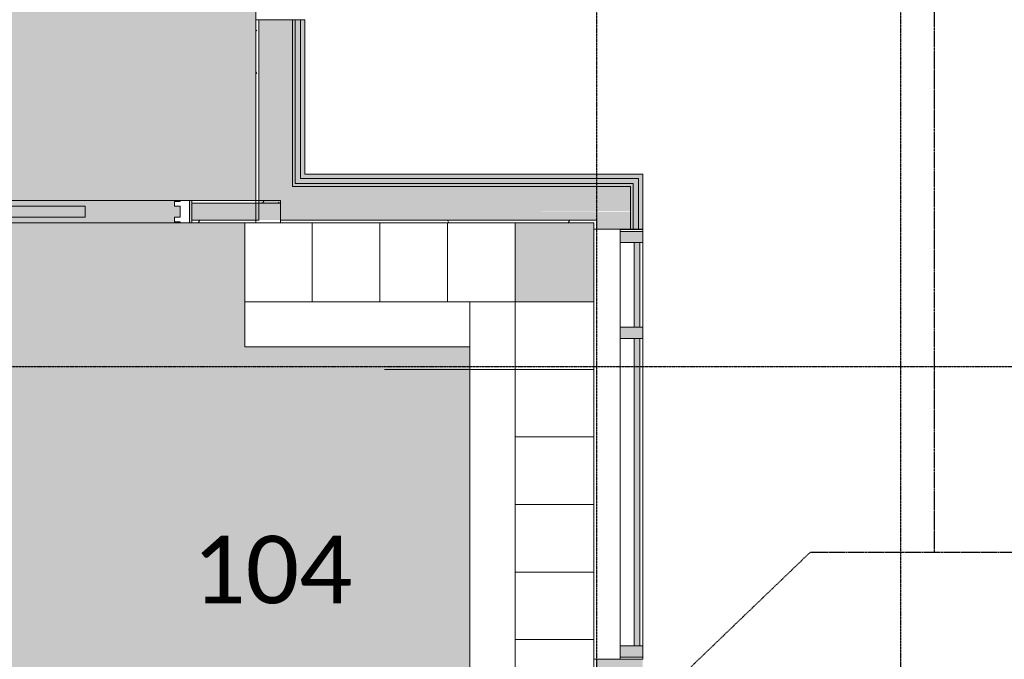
# Model space of a CAD drawing. Header units: millimetres. Extents: x -66110 to 16285, y -16697 to 38719.
# Tile 14 of 35: x -16361 to -11991, y 5850 to 8690. Entities that reach past the tile are written whole.
import ezdxf

# ---------------------------------------------------------------- set-up
doc = ezdxf.new("R2010")
doc.units = ezdxf.units.MM
for name, pattern in [('Dash 1mm', [2, 1, -1]), ('Grid Line', [5, 2, -1, 1, -1]), ('Overhead', [3.96875, 2.38125, -1.5875])]:
    doc.linetypes.add(name, pattern=pattern)
for name, color, linetype, lineweight in [('Curtain Panels', 7, 'Continuous', 9), ('Curtain Wall Mullions', 7, 'Continuous', 18), ('Doors', 7, 'Dash 1mm', 9), ('IfcAnnotation', 7, 'Continuous', 9), ('IfcCurtainWall', 7, 'Continuous', 9), ('IfcGrid', 7, 'Continuous', 9), ('IfcWall', 7, 'Continuous', 9), ('Not Exported', 7, 'Continuous', 9)]:
    doc.layers.add(name, color=color, linetype=linetype, lineweight=lineweight)
doc.layers.add('IfcFurniture', color=9, linetype='Continuous', lineweight=9, true_color=0x808080)
doc.styles.add('Calibri', font='calibri.ttf', dxfattribs={"height": 300})
pattern_1 = [(0, (0, 0), (812.8, 203.2), [67.056, -542.544, 67.056, -542.544, -3251.2]), (0, (0, 0), (812.8, 203.2), [-1219.2, 67.056, -1152.144, 67.056, -542.544, -1422.4]), (0, (0, 0), (812.8, 203.2), [-3048, 67.056, -339.344, 67.056, -948.944]), (120, (304.8, 101.6), (-582.3764, 602.3054), [67.056, -542.544, 67.056, -542.544, -3251.2]), (120, (304.8, 101.6), (-582.3764, 602.3054), [-1219.2, 67.056, -1152.144, 67.056, -542.544, -1422.4]), (120, (304.8, 101.6), (-582.3764, 602.3054), [-3048, 67.056, -339.344, 67.056, -948.944]), (240, (406.4, 508), (-230.4236, -805.5054), [67.056, -542.544, 67.056, -542.544, -3251.2]), (240, (406.4, 508), (-230.4236, -805.5054), [-1219.2, 67.056, -1152.144, 67.056, -542.544, -1422.4]), (240, (406.4, 508), (-230.4236, -805.5054), [-3048, 67.056, -339.344, 67.056, -948.944])]

# ---------------------------------------------------------------- blocks, each defined once
blk = doc.blocks.new('Skyvedør_enkel_innfelt - 10x21M-1583592-plan 01 eksist_ 200')
at = {"layer": 'Doors', "linetype": 'Continuous'}
for p, q in [((-462.5, 50), (-420.5, 50)), ((-462.5, -50), (-462.5, 50)), ((-462.5, 50), (-420.5, 50)), ((-462.5, -50), (-462.5, 50)), ((-420.5, 50), (-420.5, 45)), ((-420.5, 50), (-420.5, 45)), ((-420.5, 45), (-395.5, 45)), ((-420.5, 45), (-395.5, 45)), ((-395.5, 45), (-395.5, 25)), ((-395.5, 45), (-395.5, 25)), ((395.5, 45), (420.5, 45)), ((395.5, 25), (395.5, 45)), ((420.5, 50), (462.5, 50)), ((420.5, 45), (420.5, 50)), ((462.5, 50), (462.5, 25)), ((-420.5, 25), (-420.5, -25)), ((-395.5, 25), (-420.5, 25)), ((0, 25), (0, -25)), ((925, 25), (0, 25)), ((462.5, 25), (395.5, 25)), ((512.5, 10), (512.5, -25)), ((512.5, 10), (512.5, -25)), ((925, -25), (925, 25)), ((-420.5, -25), (-395.5, -25)), ((-395.5, -25), (-395.5, -45)), ((-395.5, -25), (-395.5, -45)), ((0, -25), (925, -25)), ((395.5, -25), (462.5, -25)), ((395.5, -45), (395.5, -25)), ((462.5, -25), (462.5, -50)), ((-420.5, -50), (-462.5, -50)), ((-420.5, -50), (-462.5, -50)), ((-420.5, -45), (-420.5, -50)), ((-395.5, -45), (-420.5, -45)), ((-420.5, -45), (-420.5, -50)), ((-395.5, -45), (-420.5, -45)), ((420.5, -45), (395.5, -45)), ((420.5, -50), (420.5, -45)), ((462.5, -50), (420.5, -50))]:
    blk.add_line(p, q, dxfattribs=at)
at = {"layer": 'Doors', "linetype": 'Continuous', "lineweight": 18}
for p, q in [((1437.5, 50), (512.5, 50)), ((1387.5, -50), (1387.5, 50)), ((1427.5, -50), (1427.5, 50)), ((1437.5, -50), (1437.5, 50)), ((512.5, -50), (1437.5, -50))]:
    blk.add_line(p, q, dxfattribs=at)
blk = doc.blocks.new('_furniture_boks instance - _furniture_boks instance-1749332-plan 01 eksist_ 200')
at = {"layer": 'IfcFurniture'}
for p, q in [((-150, 175), (-150, -175)), ((150, -175), (150, 175)), ((-150, -175), (150, -175))]:
    blk.add_line(p, q, dxfattribs=at)
blk = doc.blocks.new('_furniture_boks instance - _furniture_boks instance-V4-plan 01 eksist_ 200')
at = {"layer": 'IfcFurniture'}
for p, q in [((150, 175), (-150, 175)), ((-150, 175), (-150, -175)), ((150, -175), (150, 175)), ((-150, -175), (150, -175))]:
    blk.add_line(p, q, dxfattribs=at)
blk = doc.blocks.new('_furniture_boks instance - _furniture_boks instance-1894818-plan 01 eksist_ 200')
at = {"layer": 'IfcFurniture'}
for p, q in [((1500, 100), (-1500, 100)), ((-1500, 100), (-1500, -100)), ((1500, -100), (1500, 100))]:
    blk.add_line(p, q, dxfattribs=at)
blk = doc.blocks.new('_furniture_boks instance - _furniture_boks instance-1749334-plan 01 eksist_ 200')
at = {"layer": 'IfcFurniture'}
for p, q in [((500, 100), (-500, 100)), ((-500, 100), (-500, -100)), ((500, -100), (500, 100))]:
    blk.add_line(p, q, dxfattribs=at)
blk = doc.blocks.new('System Panel - Gf100-V24-plan 01 eksist_ 200')
at = {"layer": 'IfcCurtainWall', "true_color": 0x80ffff}
blk.add_hatch(color=131, dxfattribs=at).paths.add_polyline_path([(-682.5, -37.5), (682.5, -37.5), (682.5, -12.5), (-682.5, -12.5)])
at = {"layer": 'Curtain Panels'}
for p, q in [((-682.5, -12.5), (682.5, -12.5)), ((-682.5, -37.5), (-682.5, -12.5)), ((682.5, -37.5), (-682.5, -37.5)), ((682.5, -37.5), (682.5, -12.5))]:
    blk.add_line(p, q, dxfattribs=at)
blk = doc.blocks.new('Rectangular Mullion - 50x100 høyre-1673522-plan 01 eksist_ 200')
at = {"layer": 'IfcCurtainWall'}
for p, q in [((-20410, 32604.091763), (-21775, 32604.091763)), ((-20351, 32604.091763), (-20360, 32604.091763)), ((-21775, 32504.091763), (-20410, 32504.091763)), ((-20360, 32504.091763), (-20351, 32504.091763))]:
    blk.add_line(p, q, dxfattribs=at)
blk = doc.blocks.new('Rectangular Mullion - 50x100 venstre-V25-plan 01 eksist_ 200')
at = {"layer": 'IfcCurtainWall', "lineweight": 18, "true_color": 0xa62f11}
h = blk.add_hatch(color=24, dxfattribs=at)
h.paths.add_polyline_path([(-60, -50), (-60, 50), (-10, 50), (-10, -50)])
h.paths.add_polyline_path([(-1, 50), (0, 50), (-1, -50)])
at = {"layer": 'Curtain Wall Mullions'}
for p, q in [((-60, 50), (-60, -50)), ((-60, 50), (-10, 50)), ((-10, -50), (-10, 50)), ((0, 50), (-1, 50)), ((-1, 50), (-1, -50)), ((0, -50), (0, 50)), ((-60, -50), (-10, -50)), ((0, -50), (-1, -50))]:
    blk.add_line(p, q, dxfattribs=at)
blk = doc.blocks.new('Rectangular Mullion - 50x100 høyre-V26-plan 01 eksist_ 200')
at = {"layer": 'IfcCurtainWall', "true_color": 0xa62f11}
blk.add_hatch(color=24, dxfattribs=at).paths.add_polyline_path([(-10, 50), (-60, 50), (-60, -50), (-10, -50)])
at = {"layer": 'Curtain Wall Mullions'}
for p, q in [((-60, 50), (-60, -50)), ((-60, 50), (-10, 50)), ((-10, -50), (-10, 50)), ((0, 50), (-1, 50)), ((-1, 50), (-1, -50)), ((0, -50), (0, 50)), ((-60, -50), (-10, -50)), ((0, -50), (-1, -50))]:
    blk.add_line(p, q, dxfattribs=at)
blk = doc.blocks.new('System Panel - Gf100-V27-plan 01 eksist_ 200')
at = {"layer": 'IfcCurtainWall', "true_color": 0x80ffff}
blk.add_hatch(color=131, dxfattribs=at).paths.add_polyline_path([(-187.5, -37.5), (187.5, -37.5), (187.5, -12.5), (-187.5, -12.5)])
at = {"layer": 'Curtain Panels'}
for p, q in [((-187.5, -12.5), (187.5, -12.5)), ((-187.5, -37.5), (-187.5, -12.5)), ((187.5, -37.5), (-187.5, -37.5)), ((187.5, -37.5), (187.5, -12.5))]:
    blk.add_line(p, q, dxfattribs=at)
blk = doc.blocks.new('Rectangular Mullion - 50x100 høyre-1673524-plan 01 eksist_ 200')
at = {"layer": 'IfcCurtainWall'}
for p, q in [((-22250, 32604.091763), (-22259, 32604.091763)), ((-21825, 32604.091763), (-22200, 32604.091763)), ((-22259, 32504.091763), (-22250, 32504.091763)), ((-22200, 32504.091763), (-21825, 32504.091763))]:
    blk.add_line(p, q, dxfattribs=at)
blk = doc.blocks.new('Rectangular Mullion - 50x100-V28-plan 01 eksist_ 200')
at = {"layer": 'IfcCurtainWall', "lineweight": 18, "true_color": 0xa62f11}
blk.add_hatch(color=24, dxfattribs=at).paths.add_polyline_path([(25, -50), (-25, -50), (-25, 50), (25, 50)])
at = {"layer": 'Curtain Wall Mullions'}
for p, q in [((25, 50), (-25, 50)), ((-25, 50), (-25, -50)), ((25, 50), (25, -50)), ((-25, -50), (25, -50))]:
    blk.add_line(p, q, dxfattribs=at)
blk = doc.blocks.new('_furniture_boks instance - _furniture_boks instance-1900763-plan 01 eksist_ 200')
at = {"layer": 'IfcFurniture'}
for p, q in [((150, 100), (-150, 100)), ((-150, 100), (-150, -100))]:
    blk.add_line(p, q, dxfattribs=at)

msp = doc.modelspace()

# ---------------------------------------------------------------- hatches: boundary and pattern name
at = {"layer": 'IfcWall', "true_color": 0x787878}
h = msp.add_hatch(dxfattribs=at)
h.set_pattern_fill('FP_1', color=8, style=0, pattern_type=2)
h.set_pattern_definition(pattern_1)
h.paths.add_polyline_path([(-15300, 7787.5), (-15300, 8690), (-15312.5, 8690), (-15312.5, 7787.5)])
h.paths.add_polyline_path([(-15312.5, 10600), (-15300, 10600), (-15300, 10850), (-15312.5, 10850)])
h.paths.add_polyline_path([(-15300, 12060), (-15300, 12300), (-15312.5, 12300), (-15312.5, 12060)])
at = {"layer": 'IfcWall', "true_color": 0xffffcd}
h = msp.add_hatch(color=7, dxfattribs=at)
h.paths.add_polyline_path([(-15150, 7800), (-15150, 8690), (-15300, 8690), (-15300, 7800)])
h.paths.add_polyline_path([(-15150, 10600), (-15150, 10850), (-15300, 10850), (-15300, 10600)])
h.paths.add_polyline_path([(-15300, 12060), (-15150, 12060), (-15150, 12150), (-15300, 12150), (-15300, 12096)])
at = {"layer": 'IfcWall', "true_color": 0x787878}
h = msp.add_hatch(color=8, dxfattribs=at)
h.paths.add_polyline_path([(-15150, 7950), (-15138, 7950), (-15138, 8690), (-15150, 8690), (-15150, 7962)])
h.paths.add_polyline_path([(-15150, 10600), (-15138, 10600), (-15138, 10850), (-15150, 10850)])
h.paths.add_polyline_path([(-15138, 12060), (-15138, 12138), (-15150, 12138), (-15150, 12060)])
at = {"layer": 'IfcWall', "true_color": 0xf0f0f0}
h = msp.add_hatch(color=7, dxfattribs=at)
h.paths.add_polyline_path([(-15138, 7962), (-15115, 7962), (-15115, 8690), (-15138, 8690), (-15138, 7985)])
h.paths.add_polyline_path([(-15115, 10600), (-15115, 10850), (-15138, 10850), (-15138, 10600)])
h.paths.add_polyline_path([(-15115, 12060), (-15115, 12115), (-15138, 12115), (-15138, 12060)])
at = {"layer": 'IfcWall', "true_color": 0xa62f11}
h = msp.add_hatch(color=24, dxfattribs=at)
h.paths.add_polyline_path([(-15115, 7985), (-15096, 7985), (-15096, 8690), (-15115, 8690), (-15115, 8004)])
h.paths.add_polyline_path([(-15115, 10600), (-15096, 10600), (-15096, 10850), (-15115, 10850)])
h.paths.add_polyline_path([(-15096, 12060), (-15096, 12096), (-15115, 12096), (-15115, 12060)])
msp.add_hatch(color=24, dxfattribs=at).paths.add_polyline_path([(-15096, 7985), (-13596, 7985), (-13596, 8004), (-15096, 8004)])
at = {"layer": 'IfcWall', "true_color": 0x787878}
msp.add_hatch(color=8, dxfattribs=at).paths.add_polyline_path([(-15096, 7950), (-13638, 7950), (-13638, 7962), (-15138, 7962), (-15138, 7950), (-15115, 7950)])
at = {"layer": 'IfcWall', "true_color": 0xf0f0f0}
msp.add_hatch(color=7, dxfattribs=at).paths.add_polyline_path([(-15115, 7962), (-13615, 7962), (-13615, 7985), (-15115, 7985)])
h = msp.add_hatch(color=7, dxfattribs=at)
h.paths.add_polyline_path([(-13638, 3565), (-13615, 3565), (-13615, 3721.2), (-13638, 3721.2), (-13638, 3588)])
h.paths.add_polyline_path([(-13615, 7838.3), (-13615, 7962), (-13638, 7962), (-13638, 7838.3)])
at = {"layer": 'IfcWall', "true_color": 0xa62f11}
h = msp.add_hatch(color=24, dxfattribs=at)
h.paths.add_polyline_path([(-13596, 3546), (-13596, 3721.2), (-13615, 3721.2), (-13615, 3546)])
h.paths.add_polyline_path([(-13596, 7838.3), (-13596, 7985), (-13615, 7985), (-13615, 7838.3)])
at = {"layer": 'IfcWall', "true_color": 0xffffcd}
for points in [[(-15096, 7800), (-14050.4, 7800), (-14050.4, 7838.3), (-13650, 7840.7), (-13650, 7950), (-15150, 7950), (-15150, 7800), (-15138, 7800)], [(-13650, 7800), (-13650, 7838.3), (-14050.4, 7838.3), (-14050.4, 7800), (-13800, 7800)]]:
    msp.add_hatch(color=7, dxfattribs=at).paths.add_polyline_path(points)
at = {"layer": 'IfcWall', "true_color": 0x787878}
h = msp.add_hatch(color=8, dxfattribs=at)
h.paths.add_polyline_path([(-13647.7, 3588), (-13638, 3588), (-13638, 3721.2), (-13650, 3721.2), (-13650, 3588)])
h.paths.add_polyline_path([(-13638, 7838.3), (-13638, 7950), (-13650, 7950), (-13650, 7838.3)])
at = {"layer": 'IfcWall', "true_color": 0xffffcd}
h = msp.add_hatch(color=7, dxfattribs=at)
h.paths.add_polyline_path([(-24800, 7800), (-24760, 7800), (-24760, 7875), (-24812.5, 7875), (-24812.5, 7800)])
h.paths.add_polyline_path([(-20312.5, 7800), (-19842.5, 7800), (-19842.5, 7875), (-20857.5, 7875), (-20857.5, 7800), (-20387.5, 7800)])
h.paths.add_polyline_path([(-15300, 7800), (-15204.3, 7800), (-15204.3, 7875), (-15597.5, 7875), (-15597.5, 7800)])
h.paths.add_polyline_path([(-23700, 7800), (-21802.5, 7800), (-21802.5, 7875), (-23750, 7875), (-23750, 7800)])
h.paths.add_polyline_path([(-17188.1, 7800), (-16542.5, 7800), (-16542.5, 7875), (-18897.5, 7875), (-18897.5, 7800)])
at = {"layer": 'IfcWall', "true_color": 0x787878}
h = msp.add_hatch(dxfattribs=at)
h.set_pattern_fill('FP_1', color=8, style=0, pattern_type=2)
h.set_pattern_definition(pattern_1)
h.paths.add_polyline_path([(-20857.5, 7875), (-19842.5, 7875), (-19842.5, 7887.5), (-20857.5, 7887.5)])
h.paths.add_polyline_path([(-23750, 7875), (-21802.5, 7875), (-21802.5, 7887.5), (-23750, 7887.5)])
h.paths.add_polyline_path([(-24760, 7875), (-24760, 7887.5), (-24800, 7887.5), (-24800, 7875)])
h.paths.add_polyline_path([(-18897.5, 7875), (-16542.5, 7875), (-16542.5, 7887.5), (-18897.5, 7887.5)])
h.paths.add_polyline_path([(-15256.9, 7875), (-15204.3, 7875), (-15204.3, 7887.5), (-15597.5, 7887.5), (-15597.5, 7875)])
h = msp.add_hatch(color=8, dxfattribs=at)
h.paths.add_polyline_path([(-13638, 3721.2), (-13638, 3790), (-13650, 3790), (-13650, 3721.2), (-13647.7, 3721.2)])
h.paths.add_polyline_path([(-13650, 5700), (-13638, 5700), (-13638, 5850), (-13650, 5850)])
h.paths.add_polyline_path([(-13650, 7760), (-13638, 7760), (-13638, 7838.3), (-13650, 7838.3), (-13650, 7787.5)])
at = {"layer": 'IfcWall', "true_color": 0xf0f0f0}
h = msp.add_hatch(color=7, dxfattribs=at)
h.paths.add_polyline_path([(-13615, 3721.2), (-13615, 3790), (-13638, 3790), (-13638, 3721.2)])
h.paths.add_polyline_path([(-13638, 5700), (-13615, 5700), (-13615, 5850), (-13638, 5850)])
h.paths.add_polyline_path([(-13638, 7760), (-13615, 7760), (-13615, 7838.3), (-13638, 7838.3), (-13638, 7787.5)])
at = {"layer": 'IfcWall', "true_color": 0xa62f11}
h = msp.add_hatch(color=24, dxfattribs=at)
h.paths.add_polyline_path([(-13596, 3721.2), (-13596, 3790), (-13615, 3790), (-13615, 3721.2)])
h.paths.add_polyline_path([(-13615, 5700), (-13596, 5700), (-13596, 5850), (-13615, 5850)])
h.paths.add_polyline_path([(-13596, 7760), (-13596, 7838.3), (-13615, 7838.3), (-13615, 7760)])
at = {"layer": 'IfcWall', "true_color": 0x787878}
h = msp.add_hatch(dxfattribs=at)
h.set_pattern_fill('FP_1', color=8, style=0, pattern_type=2)
h.set_pattern_definition(pattern_1)
h.paths.add_polyline_path([(-15597.5, 7787.5), (-15204.3, 7787.5), (-15204.3, 7800), (-15597.5, 7800)])
h.paths.add_polyline_path([(-23750, 7787.5), (-23687.5, 7787.5), (-23687.5, 7800), (-23750, 7800)])
h.paths.add_polyline_path([(-24887.5, 7787.5), (-24760, 7787.5), (-24760, 7800), (-24887.5, 7800)])
h.paths.add_polyline_path([(-23612.5, 7787.5), (-21802.5, 7787.5), (-21802.5, 7800), (-23612.5, 7800)])
h.paths.add_polyline_path([(-19842.5, 7787.5), (-19842.5, 7800), (-20312.5, 7800), (-20312.5, 7787.5), (-20300, 7787.5)])
h.paths.add_polyline_path([(-18897.5, 7787.5), (-17087.5, 7787.5), (-17087.5, 7800), (-18897.5, 7800)])
h.paths.add_polyline_path([(-20857.5, 7787.5), (-20387.5, 7787.5), (-20387.5, 7800), (-20857.5, 7800)])
h.paths.add_polyline_path([(-17012.5, 7787.5), (-16542.5, 7787.5), (-16542.5, 7800), (-17012.5, 7800)])
h = msp.add_hatch(dxfattribs=at)
h.set_pattern_fill('FP_1', color=8, style=0, pattern_type=2)
h.set_pattern_definition(pattern_1)
h.paths.add_polyline_path([(-14762.5, 7787.5), (-14050.4, 7787.5), (-14050.4, 7800), (-15300, 7800), (-15300, 7787.5), (-15062.5, 7787.5)])
h = msp.add_hatch(dxfattribs=at)
h.set_pattern_fill('FP_3', color=8, style=0, pattern_type=2)
h.set_pattern_definition(pattern_1)
h.paths.add_polyline_path([(-13812.5, 7787.5), (-13800, 7787.5), (-13800, 7800), (-14050.4, 7800), (-14050.4, 7787.5), (-13969.5, 7787.5)])
h = msp.add_hatch(dxfattribs=at)
h.set_pattern_fill('FP_3', color=8, style=0, pattern_type=2)
h.set_pattern_definition(pattern_1)
h.paths.add_polyline_path([(-13812.5, 3750), (-13800, 3750), (-13800, 3790), (-13812.5, 3790), (-13812.5, 3762.5)])
h.paths.add_polyline_path([(-13800, 5700), (-13800, 5850), (-13812.5, 5850), (-13812.5, 5700)])
h.paths.add_polyline_path([(-13812.5, 7760), (-13800, 7760), (-13800, 7787.5), (-13812.5, 7787.5)])
at = {"layer": 'IfcWall', "true_color": 0xffffcd}
h = msp.add_hatch(color=7, dxfattribs=at)
h.paths.add_polyline_path([(-13800, 3721.2), (-13650, 3721.2), (-13650, 3790), (-13800, 3790), (-13800, 3750)])
h.paths.add_polyline_path([(-13800, 5700), (-13650, 5700), (-13650, 5850), (-13800, 5850)])
h.paths.add_polyline_path([(-13650, 7760), (-13650, 7800), (-13800, 7800), (-13800, 7760)])
at = {"layer": 'Not Exported', "true_color": 0xedfae6}
h = msp.add_hatch(color=7, dxfattribs=at)
h.paths.add_polyline_path([(-15597.5, 7837.5), (-15597.5, 7887.5), (-15312.5, 7887.5), (-15312.5, 10712.5), (-22245, 10712.5), (-22245, 10762.5), (-23255, 10762.5), (-23255, 10712.5), (-24800, 10712.5), (-24800, 10110), (-24850, 10110), (-24850, 9100), (-24800, 9100), (-24800, 7887.5), (-24760, 7887.5), (-24760, 7837.5), (-23750, 7837.5), (-23748, 7887.5), (-21802.5, 7887.5), (-21802.5, 7837.5), (-20909.5, 7837.5), (-20909.5, 7862.5), (-20934.5, 7862.5), (-20934.5, 7882.5), (-20909.5, 7882.5), (-20909.5, 7887.5), (-20867.5, 7887.5), (-20867.5, 7837.5), (-20857.5, 7837.5), (-20857.5, 7887.5), (-19842.5, 7887.5), (-19842.5, 7837.5), (-19832.5, 7837.5), (-19832.5, 7887.5), (-19790.5, 7887.5), (-19790.5, 7882.5), (-19765.5, 7882.5), (-19765.5, 7862.5), (-19790.5, 7862.5), (-19790.5, 7837.5), (-18897.5, 7837.5), (-18897.5, 7887.5), (-16542.5, 7887.5), (-16542.5, 7837.5), (-15649.5, 7837.5), (-15649.5, 7862.5), (-15674.5, 7862.5), (-15674.5, 7882.5), (-15649.5, 7882.5), (-15649.5, 7887.5), (-15607.5, 7887.5), (-15607.5, 7837.5)])
h.paths.add_polyline_path([(-18949.5, 7862.5), (-18974.5, 7862.5), (-18974.5, 7882.5), (-18949.5, 7882.5), (-18949.5, 7887.5), (-18907.5, 7887.5), (-18907.5, 7862.5)])
h.paths.add_polyline_path([(-16490.5, 7862.5), (-16532.5, 7862.5), (-16532.5, 7887.5), (-16490.5, 7887.5), (-16490.5, 7882.5), (-16465.5, 7882.5), (-16465.5, 7862.5)])
h.paths.add_polyline_path([(-21750.5, 7862.5), (-21792.5, 7862.5), (-21792.5, 7887.5), (-21750.5, 7887.5), (-21750.5, 7882.5), (-21725.5, 7882.5), (-21725.5, 7862.5)])
at = {"layer": 'Not Exported', "true_color": 0xe6f3fa}
h = msp.add_hatch(color=7, dxfattribs=at)
h.paths.add_polyline_path([(-15597.5, 3712.5), (-15597.5, 3762.5), (-15497.5, 3762.5), (-15497.5, 4362.5), (-14897.5, 4362.5), (-14897.5, 3912.5), (-14297.5, 3912.5), (-14297.5, 3762.5), (-13812.5, 3762.5), (-13812.5, 4137.5), (-14362.5, 4137.5), (-14362.5, 7237.5), (-15362.5, 7237.5), (-15362.5, 7787.5), (-15597.5, 7787.5), (-15597.5, 7837.5), (-15607.5, 7837.5), (-15607.5, 7787.5), (-15649.5, 7787.5), (-15649.5, 7792.5), (-15674.5, 7792.5), (-15674.5, 7812.5), (-15649.5, 7812.5), (-15649.5, 7837.5), (-16542.5, 7837.5), (-16542.5, 7787.5), (-17000, 7787.5), (-17000, 7722.5), (-16450, 7722.5), (-16450, 3822.5), (-17000, 3822.5), (-17000, 3762.5), (-16542.5, 3762.5), (-16542.5, 3712.5), (-15649.5, 3712.5), (-15649.5, 3737.5), (-15674.5, 3737.5), (-15674.5, 3757.5), (-15649.5, 3757.5), (-15649.5, 3762.5), (-15607.5, 3762.5), (-15607.5, 3712.5)])
h.paths.add_polyline_path([(-16532.5, 3737.5), (-16532.5, 3762.5), (-16490.5, 3762.5), (-16490.5, 3757.5), (-16465.5, 3757.5), (-16465.5, 3737.5), (-16490.5, 3737.5)])
h.paths.add_polyline_path([(-13969.5, 7437.5), (-13812.5, 7437.5), (-13812.5, 7787.5), (-14162.5, 7787.5), (-14162.5, 7437.5), (-14050.4, 7437.5)])
h.paths.add_polyline_path([(-16532.5, 7787.5), (-16532.5, 7812.5), (-16465.5, 7812.5), (-16465.5, 7792.5), (-16490.5, 7792.5), (-16490.5, 7787.5)])

# ---------------------------------------------------------------- linework, layer by layer
at = {"layer": 'IfcAnnotation', "linetype": 'Overhead', "lineweight": 25}
for p, q in [((-12300, 6325), (-12300, 10600)), ((-16136.4, 3168.4), (-12852.7, 6325)), ((3550, 6325), (-12852.7, 6325))]:
    msp.add_line(p, q, dxfattribs=at)
at = {"layer": 'IfcAnnotation', "lineweight": 18}
msp.add_line((-14162.5, 7137.5), (-14742.5, 7137.5), dxfattribs=at)
at = {"layer": 'IfcGrid', "color": 9, "linetype": 'Grid Line', "lineweight": 25, "true_color": 0xc0c0c0}
for p, q in [((-13800, -6068.3), (-13800, 34991.8)), ((-12450, -6068.3), (-12450, 34991.8)), ((-54635.1, 7150), (4529.7, 7150))]:
    msp.add_line(p, q, dxfattribs=at)
at = {"layer": 'IfcWall', "lineweight": 18}
for p, q in [((-15312.5, 8690), (-15312.5, 7787.5)), ((-15096, 8690), (-15312.5, 8690)), ((-15096, 8004), (-15096, 8690)), ((-15096, 8004), (-13596, 8004)), ((-13596, 8004), (-13596, 7760)), ((-15204.3, 7887.5), (-15597.5, 7887.5)), ((-15597.5, 7887.5), (-15597.5, 7787.5)), ((-15204.3, 7787.5), (-15204.3, 7887.5)), ((-15597.5, 7787.5), (-15362.5, 7787.5)), ((-13812.5, 7787.5), (-14162.5, 7787.5)), ((-13812.5, 7787.5), (-13812.5, 7760)), ((-13812.5, 7760), (-13596, 7760)), ((-13812.5, 5850), (-13812.5, 5700)), ((-13812.5, 5850), (-13596, 5850))]:
    msp.add_line(p, q, dxfattribs=at)
at = {"layer": 'IfcWall'}
for p, q in [((-15300, 7800), (-15300, 8690)), ((-15150, 7950), (-15150, 8690)), ((-15138, 7962), (-15138, 8690)), ((-15115, 7985), (-15115, 8690)), ((-13638, 7962), (-15138, 7962)), ((-13615, 7985), (-15115, 7985)), ((-13638, 7962), (-13638, 7760)), ((-13615, 7985), (-13615, 7760)), ((-13650, 7950), (-15150, 7950)), ((-13650, 7950), (-13650, 7760)), ((-15204.3, 7875), (-15597.5, 7875)), ((-15300, 7800), (-15597.5, 7800)), ((-13800, 7800), (-15204.3, 7800)), ((-13800, 7760), (-13800, 7800)), ((-13812.5, 5850), (-13812.5, 7760)), ((-13800, 5700), (-13800, 5850))]:
    msp.add_line(p, q, dxfattribs=at)
at = {"layer": 'Not Exported', "flags": 128}
for points in [[(-15312.5, 7887.5), (-15312.5, 10712.5), (-18347, 10712.5), (-18500, 10712.5), (-21537.5, 10712.5), (-21587.5, 10712.5), (-21589.1, 10712.5), (-24800, 10712.5), (-24800, 8450), (-24800, 7887.5), (-23650, 7887.5), (-20350, 7887.5), (-17050, 7887.5)], [(-13812.5, 7787.5), (-15204.3, 7787.5), (-15357.3, 7787.5), (-17000, 7787.5), (-17000, 3762.5), (-14757.3, 3762.5), (-14604.3, 3762.5), (-13812.5, 3762.5)]]:
    msp.add_lwpolyline(points, close=True, dxfattribs=at)

# ---------------------------------------------------------------- block references
at = {"layer": 'Curtain Panels', "rotation": 90.00000000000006}
for name, p in [('System Panel - Gf100-V27-plan 01 eksist_ 200', (-13646, 7512.5)), ('System Panel - Gf100-V24-plan 01 eksist_ 200', (-13646, 6592.5))]:
    msp.add_blockref(name, p, dxfattribs=at)
at = {"layer": 'Curtain Wall Mullions', "extrusion": (0, 0, -1), "rotation": 89.99999999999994}
for name, p in [('Rectangular Mullion - 50x100 venstre-V25-plan 01 eksist_ 200', (13646, 7760)), ('Rectangular Mullion - 50x100-V28-plan 01 eksist_ 200', (13646, 7300))]:
    msp.add_blockref(name, p, dxfattribs=at)
at = {"layer": 'Doors', "linetype": 'Continuous', "lineweight": 18, "rotation": 180}
msp.add_blockref('Skyvedør_enkel_innfelt - 10x21M-1583592-plan 01 eksist_ 200', (-16070, 7837.5), dxfattribs=at)
at = {"layer": 'IfcCurtainWall'}
for name, p, rotation in [('Rectangular Mullion - 50x100 høyre-1673524-plan 01 eksist_ 200', (-46200.1, -14500), 270.0000000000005), ('Rectangular Mullion - 50x100 høyre-1673522-plan 01 eksist_ 200', (-46200.1, -14500), 270.0000000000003), ('Rectangular Mullion - 50x100 høyre-V26-plan 01 eksist_ 200', (-13646, 5850), 270.0000000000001)]:
    msp.add_blockref(name, p, dxfattribs=dict(at, rotation=rotation))
at = {"layer": 'IfcFurniture'}
for p in [(-15212.5, 7612.5), (-14912.5, 7612.5), (-14612.5, 7612.5), (-14312.5, 7612.5)]:
    msp.add_blockref('_furniture_boks instance - _furniture_boks instance-V4-plan 01 eksist_ 200', p, dxfattribs=at)
for name, p, rotation in [('_furniture_boks instance - _furniture_boks instance-1749334-plan 01 eksist_ 200', (-14862.5, 7337.5), 180), ('_furniture_boks instance - _furniture_boks instance-1900763-plan 01 eksist_ 200', (-14262.5, 7287.5), 89.99999999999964), ('_furniture_boks instance - _furniture_boks instance-1749332-plan 01 eksist_ 200', (-13987.5, 7287.5), 269.9999999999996), ('_furniture_boks instance - _furniture_boks instance-1894818-plan 01 eksist_ 200', (-14262.5, 5637.5), 89.99999999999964), ('_furniture_boks instance - _furniture_boks instance-1749332-plan 01 eksist_ 200', (-13987.5, 6987.5), 269.9999999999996), ('_furniture_boks instance - _furniture_boks instance-1749332-plan 01 eksist_ 200', (-13987.5, 6687.5), 269.9999999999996), ('_furniture_boks instance - _furniture_boks instance-1749332-plan 01 eksist_ 200', (-13987.5, 6387.5), 269.9999999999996), ('_furniture_boks instance - _furniture_boks instance-1749332-plan 01 eksist_ 200', (-13987.5, 6087.5), 269.9999999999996), ('_furniture_boks instance - _furniture_boks instance-1749332-plan 01 eksist_ 200', (-13987.5, 5787.5), 269.9999999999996)]:
    msp.add_blockref(name, p, dxfattribs=dict(at, rotation=rotation))

# ---------------------------------------------------------------- texts
at = {"layer": 'Not Exported', "insert": (-15594.8, 6398.4), "char_height": 300, "width": 913.924, "attachment_point": 1, "style": 'Calibri'}
msp.add_mtext('104', dxfattribs=at)

doc.saveas('drawing.dxf')
